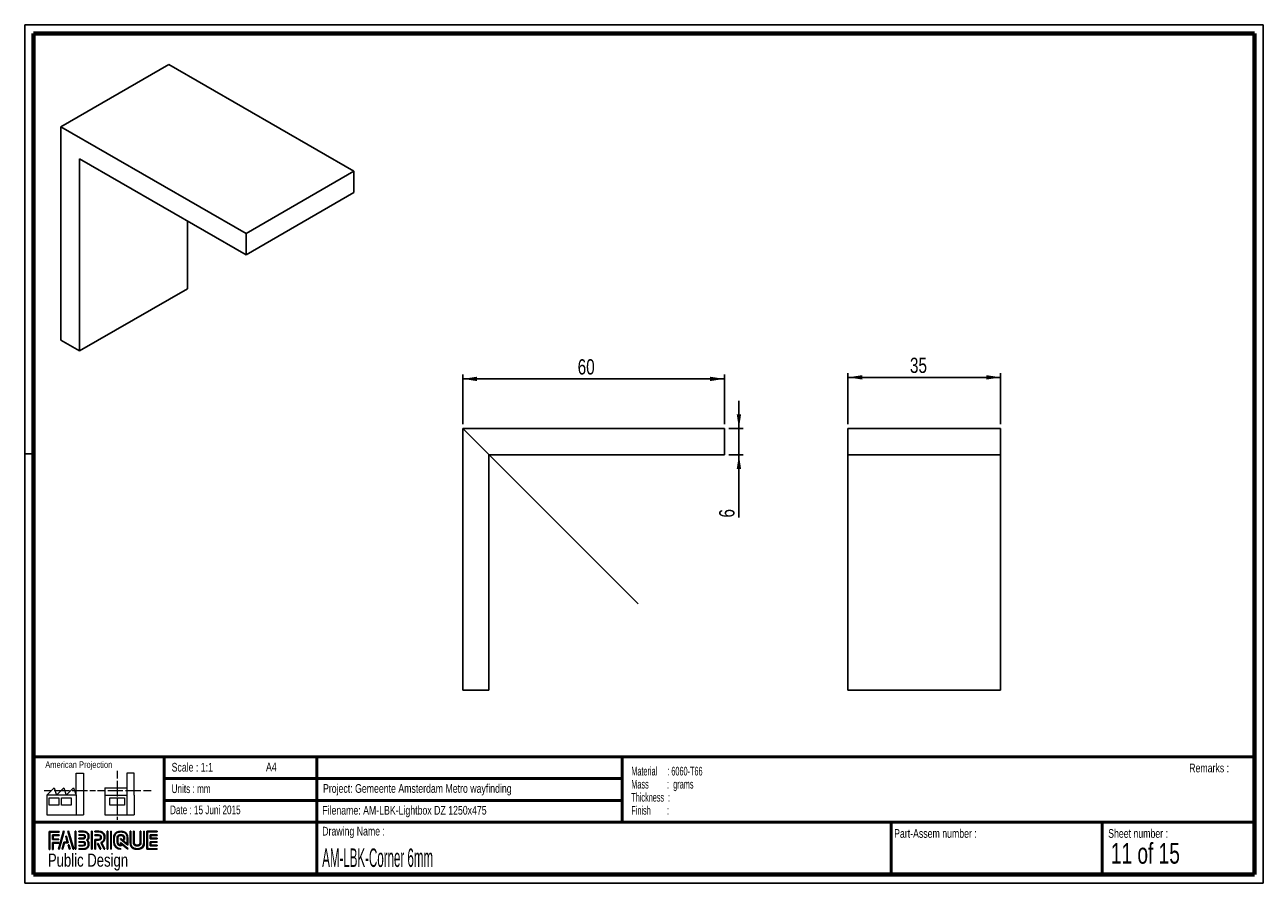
# Paper-space layout 'Angle profile' of a CAD drawing. Header units: millimetres. Extents: x 7 to 291, y 7 to 204.
import ezdxf

# ---------------------------------------------------------------- set-up
doc = ezdxf.new("R2010")
doc.units = ezdxf.units.MM
for name, color, linetype in [('LAYER1', 7, 'Continuous'), ('LAYER2', 7, 'Continuous'), ('LOGO', 7, 'Continuous')]:
    doc.layers.add(name, color=color, linetype=linetype)
doc.styles.add('SLDTEXTSTYLE0', font='TXT', dxfattribs={"width": 0.7})
doc.styles.add('SLDTEXTSTYLE1', font='TXT', dxfattribs={"width": 0.75})
doc.styles.add('SLDTEXTSTYLE11', font='TXT', dxfattribs={"width": 0.55})
doc.styles.add('SLDTEXTSTYLE14', font='TXT', dxfattribs={"width": 0.6875})
doc.styles.add('SLDTEXTSTYLE2', font='TXT', dxfattribs={"width": 0.697368})
doc.styles.add('SLDTEXTSTYLE6', font='TXT', dxfattribs={"width": 0.605})
doc.styles.add('SLDTEXTSTYLE7', font='TXT', dxfattribs={"width": 0.549})
doc.styles.add('SLDTEXTSTYLE8', font='TXT', dxfattribs={"width": 0.467045})
doc.dimstyles.new('SLDDIMSTYLE18', dxfattribs={"dimtxt": 3.5, "dimasz": 3.302, "dimexe": 0, "dimexo": 0.0625, "dimgap": 0.875, "dimtad": 1, "dimrnd": 1e-09, "dimzin": 12, "dimdsep": 46, "dimtxsty": 'SLDTEXTSTYLE1', "dimsah": 1, "dimcen": 0.09, "dimadec": 0, "dimazin": 3, "dimtfac": 1, "dimtmove": 0, "dimatfit": 0, "dimfxl": 1, "dimfrac": 2, "dimtolj": 1, "dimtzin": 12, "dimarcsym": 0})
doc.dimstyles.new('SLDDIMSTYLE4', dxfattribs={"dimtxt": 3.5, "dimasz": 3.302, "dimexe": 0, "dimexo": 0.0625, "dimgap": 0.875, "dimtad": 1, "dimrnd": 1e-09, "dimzin": 12, "dimdsep": 46, "dimtxsty": 'SLDTEXTSTYLE1', "dimsah": 1, "dimcen": 0.09, "dimadec": 0, "dimazin": 3, "dimtfac": 1, "dimtofl": 0, "dimtmove": 0, "dimatfit": 3, "dimfxl": 1, "dimfrac": 2, "dimtolj": 1, "dimtzin": 12, "dimarcsym": 0})

# ---------------------------------------------------------------- blocks, each defined once
blk = doc.blocks.new('SW_NOTE_0_43')
at = {"layer": 'LOGO', "color": 0, "char_height": 2, "attachment_point": 1}
for s, insert, style in [('Material     : 6060-T66', (0, 2.58), 'SLDTEXTSTYLE6'), ('Mass         :  grams', (0, -0.42), 'SLDTEXTSTYLE11'), ('Thickness  :', (0, -3.42), 'SLDTEXTSTYLE6'), ('Finish        :', (0, -6.42), 'SLDTEXTSTYLE7')]:
    blk.add_mtext(s, dxfattribs=dict(at, insert=insert, style=style))
blk = doc.blocks.new('_D_43')
at = {"layer": 'LOGO'}
for p, q in [((107, 112.11), (107, 123.52)), ((167, 122.52), (107, 122.52)), ((167, 112.11), (167, 123.52))]:
    blk.add_line(p, q, dxfattribs=at)
for points in [[(107, 122.52), (110.3, 122.01), (110.3, 123.02)], [(167, 122.52), (163.7, 123.02), (163.7, 122.01)]]:
    blk.add_solid(points, dxfattribs=at)
at = {"layer": 'LOGO', "insert": (133.36, 127.03), "char_height": 3.5, "attachment_point": 1, "style": 'SLDTEXTSTYLE1'}
blk.add_mtext('60', dxfattribs=at)
blk = doc.blocks.new('_D_44')
at = {"layer": 'LOGO'}
for p, q in [((170.34, 111.11), (170.34, 117.46)), ((168, 111.11), (171.34, 111.11)), ((170.34, 105.11), (170.34, 111.11)), ((168, 105.11), (171.34, 105.11)), ((170.34, 105.11), (170.34, 90.7))]:
    blk.add_line(p, q, dxfattribs=at)
for points in [[(170.34, 111.11), (170.84, 114.42), (169.83, 114.42)], [(170.34, 105.11), (169.83, 101.81), (170.84, 101.81)]]:
    blk.add_solid(points, dxfattribs=at)
at = {"layer": 'LOGO', "insert": (165.82, 90.7), "char_height": 3.5, "attachment_point": 1, "rotation": 90, "style": 'SLDTEXTSTYLE1'}
blk.add_mtext('6', dxfattribs=at)
blk = doc.blocks.new('_D_45')
at = {"layer": 'LOGO'}
for p, q in [((195.34, 112.11), (195.34, 123.87)), ((195.34, 122.87), (230.34, 122.87)), ((230.34, 112.11), (230.34, 123.87))]:
    blk.add_line(p, q, dxfattribs=at)
for points in [[(195.34, 122.87), (198.65, 122.36), (198.65, 123.38)], [(230.34, 122.87), (227.04, 123.38), (227.04, 122.36)]]:
    blk.add_solid(points, dxfattribs=at)
at = {"layer": 'LOGO', "insert": (209.56, 127.38), "char_height": 3.5, "attachment_point": 1, "style": 'SLDTEXTSTYLE1'}
blk.add_mtext('35', dxfattribs=at)

psp = doc.layouts.new('Angle profile')

# ---------------------------------------------------------------- hatches: boundary and pattern name
at = {"layer": 'LOGO'}
for points in [[(12.156, 14.551), (12.294, 14.551), (12.294, 18.537), (14.492, 18.537), (14.492, 18.675), (12.156, 18.675)], [(13.055, 16.925), (13.055, 17.755), (14.492, 17.755), (14.492, 17.894), (12.917, 17.894), (12.917, 16.786), (14.356, 16.786), (14.356, 16.925)], [(15.622, 18.697), (15.479, 18.697), (14.299, 14.574), (14.441, 14.574)], [(15.257, 14.574), (15.669, 16.085), (16.503, 16.085), (16.108, 17.581), (15.96, 17.581), (16.324, 16.224), (15.563, 16.224), (15.117, 14.574)], [(17.783, 14.574), (16.603, 18.697), (16.456, 18.697), (17.638, 14.574)], [(18.285, 14.574), (18.285, 18.697), (18.146, 18.697), (18.146, 14.574)], [(21.988, 14.574), (21.988, 18.697), (21.85, 18.697), (21.85, 14.574)], [(25.636, 14.574), (25.636, 18.697), (25.498, 18.697), (25.498, 14.574)], [(26.42, 14.574), (26.42, 18.697), (26.282, 18.697), (26.282, 14.574)], [(35.498, 17.096), (35.498, 17.778), (36.929, 17.778), (36.929, 17.916), (35.359, 17.916), (35.359, 16.957), (36.929, 16.957), (36.929, 17.096)], [(13.055, 14.551), (13.055, 16.005), (14.356, 16.005), (14.356, 16.143), (12.917, 16.143), (12.917, 14.551)], [(16.955, 14.574), (16.682, 15.561), (16.534, 15.561), (16.815, 14.574)], [(24.037, 14.574), (23.378, 15.916), (23.224, 15.916), (23.883, 14.574)], [(36.929, 15.356), (36.929, 15.495), (35.498, 15.495), (35.498, 16.177), (36.929, 16.177), (36.929, 16.315), (35.359, 16.315), (35.359, 15.356)]]:
    psp.add_hatch(color=256, dxfattribs=at).paths.add_polyline_path(points, flags=0)
h = psp.add_hatch(color=256, dxfattribs=at)
edge = h.paths.add_edge_path(flags=0)
edge.add_line((18.997, 14.574), (20.004, 14.574))
edge.add_spline(control_points=[(20.004, 14.574), (20.698, 14.574), (21.263, 15.14), (21.263, 15.836), (21.263, 16.129), (21.148, 16.41), (20.946, 16.639), (21.148, 16.868), (21.263, 17.149), (21.263, 17.443), (21.263, 18.137), (20.698, 18.703), (20.004, 18.703)], knot_values=[0, 0, 0, 0, 1, 2, 3, 4, 5, 6, 7, 8, 9, 10, 10, 10, 10], weights=[1, 1, 1, 1, 1, 1, 1, 1, 1, 1, 1, 1, 1], degree=3, periodic=0)
edge.add_line((20.004, 18.703), (18.997, 18.703))
edge.add_line((18.997, 18.703), (18.997, 18.565))
edge.add_line((18.997, 18.565), (20.004, 18.565))
edge.add_spline(control_points=[(20.004, 18.565), (20.622, 18.565), (21.125, 18.061), (21.125, 17.443), (21.125, 17.165), (21.012, 16.897), (20.808, 16.687)], knot_values=[0, 0, 0, 0, 1, 2, 3, 4, 4, 4, 4], weights=[1, 1, 1, 1, 1, 1, 1], degree=3, periodic=0)
edge.add_line((20.808, 16.687), (20.761, 16.639))
edge.add_line((20.761, 16.639), (20.808, 16.591))
edge.add_spline(control_points=[(20.808, 16.591), (21.012, 16.381), (21.125, 16.113), (21.125, 15.836), (21.125, 15.216), (20.622, 14.712), (20.004, 14.712)], knot_values=[0, 0, 0, 0, 1, 2, 3, 4, 4, 4, 4], weights=[1, 1, 1, 1, 1, 1, 1], degree=3, periodic=0)
edge.add_line((20.004, 14.712), (18.997, 14.712))
edge.add_line((18.997, 14.712), (18.997, 14.574))
h = psp.add_hatch(color=256, dxfattribs=at)
edge = h.paths.add_edge_path(flags=0)
edge.add_line((18.997, 16.957), (20.002, 16.957))
edge.add_spline(control_points=[(20.002, 16.957), (20.255, 16.988), (20.438, 17.197), (20.438, 17.442), (20.438, 17.712), (20.224, 17.924), (19.95, 17.924)], knot_values=[0, 0, 0, 0, 1, 2, 3, 4, 4, 4, 4], weights=[1, 1, 1, 1, 1, 1, 1], degree=3, periodic=0)
edge.add_line((19.95, 17.924), (18.997, 17.924))
edge.add_line((18.997, 17.924), (18.997, 17.786))
edge.add_line((18.997, 17.786), (19.95, 17.786))
edge.add_spline(control_points=[(19.95, 17.786), (20.146, 17.786), (20.3, 17.635), (20.3, 17.442), (20.3, 17.266), (20.168, 17.117), (19.993, 17.094)], knot_values=[0, 0, 0, 0, 1, 2, 3, 4, 4, 4, 4], weights=[1, 1, 1, 1, 1, 1, 1], degree=3, periodic=0)
edge.add_line((19.993, 17.094), (18.997, 17.095))
edge.add_line((18.997, 17.095), (18.997, 16.957))
h = psp.add_hatch(color=256, dxfattribs=at)
edge = h.paths.add_edge_path(flags=0)
edge.add_line((24.758, 14.574), (24.911, 14.574))
edge.add_line((24.911, 14.574), (24.187, 16.049))
edge.add_spline(control_points=[(24.187, 16.049), (24.643, 16.293), (24.938, 16.767), (24.938, 17.287), (24.938, 18.065), (24.307, 18.697), (23.531, 18.697)], knot_values=[0, 0, 0, 0, 1, 2, 3, 4, 4, 4, 4], weights=[1, 1, 1, 1, 1, 1, 1], degree=3, periodic=0)
edge.add_line((23.531, 18.697), (22.634, 18.697))
edge.add_line((22.634, 18.697), (22.634, 18.56))
edge.add_line((22.634, 18.56), (23.531, 18.56))
edge.add_spline(control_points=[(23.531, 18.56), (24.231, 18.56), (24.8, 17.989), (24.8, 17.287), (24.8, 16.796), (24.513, 16.344), (24.069, 16.135)], knot_values=[0, 0, 0, 0, 1, 2, 3, 4, 4, 4, 4], weights=[1, 1, 1, 1, 1, 1, 1], degree=3, periodic=0)
edge.add_line((24.069, 16.135), (24.005, 16.106))
edge.add_line((24.005, 16.106), (24.758, 14.574))
h = psp.add_hatch(color=256, dxfattribs=at)
edge = h.paths.add_edge_path(flags=0)
edge.add_line((22.634, 17.778), (23.477, 17.778))
edge.add_spline(control_points=[(23.477, 17.778), (23.744, 17.778), (23.961, 17.558), (23.961, 17.287), (23.961, 17.017), (23.744, 16.796), (23.477, 16.796)], knot_values=[0, 0, 0, 0, 1, 2, 3, 4, 4, 4, 4], weights=[1, 1, 1, 1, 1, 1, 1], degree=3, periodic=0)
edge.add_line((23.477, 16.796), (22.634, 16.796))
edge.add_line((22.634, 16.796), (22.634, 14.574))
edge.add_line((22.634, 14.574), (22.772, 14.574))
edge.add_line((22.772, 14.574), (22.772, 16.659))
edge.add_line((22.772, 16.659), (23.477, 16.659))
edge.add_spline(control_points=[(23.477, 16.659), (23.82, 16.659), (24.099, 16.94), (24.099, 17.287), (24.099, 17.634), (23.82, 17.916), (23.477, 17.916)], knot_values=[0, 0, 0, 0, 1, 2, 3, 4, 4, 4, 4], weights=[1, 1, 1, 1, 1, 1, 1], degree=3, periodic=0)
edge.add_line((23.477, 17.916), (22.634, 17.916))
edge.add_line((22.634, 17.916), (22.634, 17.778))
h = psp.add_hatch(color=256, dxfattribs=at)
edge = h.paths.add_edge_path(flags=0)
edge.add_line((30.226, 15.56), (30.227, 17.065))
edge.add_spline(control_points=[(30.227, 17.065), (30.227, 17.965), (29.496, 18.697), (28.598, 18.697), (27.699, 18.697), (26.968, 17.965), (26.968, 17.065)], knot_values=[0, 0, 0, 0, 1, 2, 3, 4, 4, 4, 4], weights=[1, 1, 1, 1, 1, 1, 1], degree=3, periodic=0)
edge.add_line((26.968, 17.065), (26.968, 16.206))
edge.add_spline(control_points=[(26.968, 16.206), (26.968, 15.307), (27.699, 14.574), (28.597, 14.574)], knot_values=[1, 1, 1, 1, 2, 2, 2, 2], weights=[1, 1, 1, 1], degree=3, periodic=0)
edge.add_line((28.597, 14.574), (28.597, 14.712))
edge.add_spline(control_points=[(28.597, 14.712), (27.775, 14.712), (27.106, 15.383), (27.106, 16.206)], knot_values=[3, 3, 3, 3, 4, 4, 4, 4], weights=[1, 1, 1, 1], degree=3, periodic=0)
edge.add_line((27.106, 16.206), (27.106, 17.065))
edge.add_spline(control_points=[(27.106, 17.065), (27.106, 17.889), (27.775, 18.56), (28.598, 18.56), (29.42, 18.56), (30.089, 17.889), (30.089, 17.065)], knot_values=[0, 0, 0, 0, 1, 2, 3, 4, 4, 4, 4], weights=[1, 1, 1, 1, 1, 1, 1], degree=3, periodic=0)
edge.add_spline(control_points=[(30.089, 17.065), (30.089, 16.066), (30.089, 15.84), (29.894, 15.988), (28.527, 17.053)], knot_values=[0, 0, 0, 0, 1, 2, 2, 2, 2], weights=[1, 1, 1, 1, 1], degree=3, periodic=0)
edge.add_line((28.527, 17.053), (28.527, 16.887))
edge.add_line((28.527, 16.887), (30.226, 15.56))
h = psp.add_hatch(color=256, dxfattribs=at)
edge = h.paths.add_edge_path(flags=0)
edge.add_line((30.226, 14.574), (30.226, 14.766))
edge.add_line((30.226, 14.766), (28.527, 16.133))
edge.add_line((28.527, 16.133), (28.527, 15.508))
edge.add_spline(control_points=[(28.527, 15.508), (28.169, 15.545), (27.886, 15.839), (27.886, 16.208)], knot_values=[0, 0, 0, 0, 1, 1, 1, 1], weights=[1, 1, 1, 1], degree=3, periodic=0)
edge.add_line((27.886, 16.208), (27.886, 17.064))
edge.add_spline(control_points=[(27.886, 17.064), (27.886, 17.457), (28.206, 17.777), (28.598, 17.777), (28.99, 17.777), (29.309, 17.457), (29.309, 17.064)], knot_values=[0, 0, 0, 0, 1, 2, 3, 4, 4, 4, 4], weights=[1, 1, 1, 1, 1, 1, 1], degree=3, periodic=0)
edge.add_line((29.309, 17.064), (29.308, 16.827))
edge.add_line((29.308, 16.827), (29.447, 16.826))
edge.add_line((29.447, 16.826), (29.447, 17.064))
edge.add_spline(control_points=[(29.447, 17.064), (29.447, 17.533), (29.066, 17.915), (28.598, 17.915), (28.13, 17.915), (27.748, 17.533), (27.748, 17.064)], knot_values=[0, 0, 0, 0, 1, 2, 3, 4, 4, 4, 4], weights=[1, 1, 1, 1, 1, 1, 1], degree=3, periodic=0)
edge.add_line((27.748, 17.064), (27.747, 16.208))
edge.add_spline(control_points=[(27.747, 16.208), (27.747, 15.738), (28.128, 15.356), (28.595, 15.356)], knot_values=[0, 0, 0, 0, 1, 1, 1, 1], weights=[1, 1, 1, 1], degree=3, periodic=0)
edge.add_line((28.595, 15.356), (28.664, 15.356))
edge.add_line((28.664, 15.356), (28.664, 15.854))
edge.add_line((28.664, 15.854), (30.226, 14.574))
h = psp.add_hatch(color=256, dxfattribs=at)
edge = h.paths.add_edge_path(flags=0)
edge.add_line((30.726, 18.697), (30.726, 16.206))
edge.add_spline(control_points=[(30.726, 16.206), (30.726, 15.307), (31.457, 14.574), (32.355, 14.574), (33.254, 14.574), (33.985, 15.307), (33.985, 16.206)], knot_values=[0, 0, 0, 0, 1, 2, 3, 4, 4, 4, 4], weights=[1, 1, 1, 1, 1, 1, 1], degree=3, periodic=0)
edge.add_line((33.985, 16.206), (33.985, 18.697))
edge.add_line((33.985, 18.697), (33.847, 18.697))
edge.add_line((33.847, 18.697), (33.847, 16.206))
edge.add_spline(control_points=[(33.847, 16.206), (33.847, 15.383), (33.178, 14.712), (32.355, 14.712), (31.533, 14.712), (30.864, 15.383), (30.864, 16.206)], knot_values=[0, 0, 0, 0, 1, 2, 3, 4, 4, 4, 4], weights=[1, 1, 1, 1, 1, 1, 1], degree=3, periodic=0)
edge.add_line((30.864, 16.206), (30.864, 18.697))
edge.add_line((30.864, 18.697), (30.726, 18.697))
h = psp.add_hatch(color=256, dxfattribs=at)
edge = h.paths.add_edge_path(flags=0)
edge.add_line((31.506, 18.697), (31.506, 16.208))
edge.add_spline(control_points=[(31.506, 16.208), (31.506, 15.739), (31.887, 15.357), (32.355, 15.357), (32.823, 15.357), (33.204, 15.739), (33.204, 16.208)], knot_values=[0, 0, 0, 0, 1, 2, 3, 4, 4, 4, 4], weights=[1, 1, 1, 1, 1, 1, 1], degree=3, periodic=0)
edge.add_line((33.204, 16.208), (33.204, 18.697))
edge.add_line((33.204, 18.697), (33.067, 18.697))
edge.add_line((33.067, 18.697), (33.067, 16.208))
edge.add_spline(control_points=[(33.067, 16.208), (33.067, 15.815), (32.747, 15.495), (32.355, 15.495), (31.963, 15.495), (31.644, 15.815), (31.644, 16.208)], knot_values=[0, 0, 0, 0, 1, 2, 3, 4, 4, 4, 4], weights=[1, 1, 1, 1, 1, 1, 1], degree=3, periodic=0)
edge.add_line((31.644, 16.208), (31.644, 18.697))
edge.add_line((31.644, 18.697), (31.506, 18.697))
h = psp.add_hatch(color=256, dxfattribs=at)
edge = h.paths.add_edge_path(flags=0)
edge.add_line((36.929, 14.574), (36.929, 14.712))
edge.add_spline(control_points=[(36.929, 14.712), (34.866, 14.712), (34.736, 14.712), (34.736, 14.843), (34.736, 18.429), (34.736, 18.56)], knot_values=[0, 0, 0, 0, 1, 2, 3, 3, 3, 3], weights=[1, 1, 1, 1, 1, 1], degree=3, periodic=0)
edge.add_line((34.736, 18.56), (36.929, 18.56))
edge.add_line((36.929, 18.56), (36.929, 18.697))
edge.add_line((36.929, 18.697), (34.598, 18.697))
edge.add_line((34.598, 18.697), (34.598, 14.574))
edge.add_line((34.598, 14.574), (36.929, 14.574))
h = psp.add_hatch(color=256, dxfattribs=at)
edge = h.paths.add_edge_path(flags=0)
edge.add_line((18.997, 15.347), (19.95, 15.347))
edge.add_spline(control_points=[(19.95, 15.347), (20.22, 15.347), (20.438, 15.566), (20.438, 15.836), (20.438, 16.106), (20.224, 16.317), (19.95, 16.317), (19.95, 16.317), (18.997, 16.315)], knot_values=[0, 0, 0, 0, 1, 2, 3, 4, 5, 6, 6, 6, 6], weights=[1, 1, 1, 1, 1, 1, 1, 1, 1], degree=3, periodic=0)
edge.add_line((18.997, 16.315), (18.997, 16.177))
edge.add_line((18.997, 16.177), (19.95, 16.179))
edge.add_spline(control_points=[(19.95, 16.179), (20.146, 16.179), (20.3, 16.028), (20.3, 15.836), (20.3, 15.642), (20.143, 15.484), (19.95, 15.484)], knot_values=[0, 0, 0, 0, 1, 2, 3, 4, 4, 4, 4], weights=[1, 1, 1, 1, 1, 1, 1], degree=3, periodic=0)
edge.add_line((19.95, 15.484), (18.997, 15.484))
edge.add_line((18.997, 15.484), (18.997, 15.347))

# ---------------------------------------------------------------- linework, layer by layer
at = {"color": 7, "linetype": 'Continuous', "lineweight": 25}
for p, q in [((14.876, 180.367), (39.625, 194.654)), ((82.051, 170.162), (39.625, 194.654)), ((57.302, 155.875), (14.876, 180.367)), ((14.876, 180.367), (14.876, 131.374)), ((19.118, 173.018), (57.302, 150.975)), ((19.118, 128.925), (19.118, 173.018)), ((57.302, 155.875), (82.051, 170.162)), ((82.051, 165.263), (82.051, 170.162)), ((57.302, 150.975), (82.051, 165.263)), ((43.867, 143.212), (43.867, 158.731)), ((57.302, 150.975), (57.302, 155.875)), ((19.118, 128.925), (43.867, 143.212)), ((14.876, 131.374), (19.118, 128.925)), ((107.003, 111.114), (107.003, 51.114)), ((167.003, 111.114), (107.003, 111.114)), ((167.003, 105.114), (167.003, 111.114)), ((195.344, 105.114), (195.344, 111.114)), ((195.344, 111.114), (230.344, 111.114)), ((230.344, 105.114), (230.344, 111.114)), ((113.003, 105.114), (167.003, 105.114)), ((113.003, 51.114), (113.003, 105.114)), ((195.344, 105.114), (230.344, 105.114)), ((195.344, 51.114), (195.344, 105.114)), ((230.344, 51.114), (230.344, 105.114)), ((107.003, 51.114), (113.003, 51.114)), ((195.344, 51.114), (230.344, 51.114))]:
    psp.add_line(p, q, dxfattribs=at)
at = {"layer": 'LAYER1', "lineweight": 50}
for p, q in [((8.57, 35.784), (288.57, 35.784)), ((38.57, 35.784), (38.57, 20.784)), ((73.57, 35.784), (73.57, 8.784)), ((143.57, 35.784), (143.57, 20.784)), ((38.57, 30.784), (143.57, 30.784)), ((38.57, 25.784), (143.57, 25.784)), ((8.57, 20.784), (288.57, 20.784)), ((205.222, 8.784), (205.222, 20.784)), ((253.651, 8.784), (253.651, 20.784))]:
    psp.add_line(p, q, dxfattribs=at)
at = {"layer": 'LAYER2', "lineweight": 70}
for p, q in [((8.57, 8.784), (8.57, 201.784)), ((8.57, 201.784), (288.57, 201.784)), ((288.57, 201.784), (288.57, 8.784)), ((288.57, 8.784), (8.57, 8.784))]:
    psp.add_line(p, q, dxfattribs=at)
at = {"layer": 'LOGO'}
for p, q in [((6.57, 203.784), (290.57, 203.784)), ((6.57, 203.784), (6.57, 6.784)), ((290.57, 203.784), (290.57, 6.784)), ((107.003, 111.114), (147.233, 70.884)), ((6.57, 105.284), (8.622, 105.284)), ((6.57, 6.784), (290.57, 6.784))]:
    psp.add_line(p, q, dxfattribs=at)
at = {"layer": 'LOGO', "color": 7, "linetype": 'Continuous', "lineweight": 18}
for p, q in [((18.321, 26.971), (18.321, 32.036)), ((18.321, 32.036), (20.003, 32.036)), ((20.003, 32.036), (20.003, 22.47)), ((27.733, 32.596), (27.733, 30.839)), ((31.654, 32.032), (29.972, 32.032)), ((29.972, 32.032), (29.972, 22.466)), ((31.654, 26.967), (31.654, 32.032)), ((11.593, 26.971), (13.275, 28.659)), ((13.275, 28.659), (13.837, 26.971)), ((13.837, 26.971), (15.519, 28.659)), ((15.519, 28.659), (16.081, 26.971)), ((16.081, 26.971), (17.763, 28.659)), ((17.763, 28.659), (18.321, 26.971)), ((24.927, 28.655), (24.927, 26.967)), ((24.927, 28.655), (29.972, 28.655)), ((27.733, 30.252), (27.733, 28.49)), ((27.733, 28.49), (27.733, 26.728)), ((10.981, 28.1), (12.736, 28.1)), ((18.321, 26.971), (11.593, 26.971)), ((11.593, 26.971), (11.593, 22.47)), ((12.156, 26.411), (14.399, 26.411)), ((12.156, 24.723), (12.156, 26.411)), ((13.321, 28.1), (15.076, 28.1)), ((14.399, 26.411), (14.399, 24.723)), ((14.957, 26.411), (17.201, 26.411)), ((14.957, 24.723), (14.957, 26.411)), ((15.076, 28.1), (16.831, 28.1)), ((17.201, 26.411), (17.201, 24.723)), ((17.416, 28.1), (19.171, 28.1)), ((18.321, 26.971), (18.321, 22.47)), ((19.171, 28.1), (20.926, 28.1)), ((21.511, 28.1), (22.809, 28.1)), ((23.245, 28.095), (24.995, 28.095)), ((24.927, 26.967), (29.972, 26.967)), ((24.927, 26.967), (24.927, 22.466)), ((25.58, 28.095), (27.335, 28.095)), ((26.051, 26.407), (29.415, 26.407)), ((26.051, 24.719), (26.051, 26.407)), ((27.335, 28.095), (29.09, 28.095)), ((27.733, 26.141), (27.733, 24.379)), ((29.415, 26.407), (29.415, 24.719)), ((29.675, 28.095), (31.43, 28.095)), ((31.43, 28.095), (33.185, 28.095)), ((31.654, 26.967), (31.654, 22.466)), ((33.77, 28.095), (35.525, 28.095)), ((14.399, 24.723), (12.156, 24.723)), ((17.201, 24.723), (14.957, 24.723)), ((29.415, 24.719), (26.051, 24.719)), ((27.733, 24.379), (27.733, 22.618)), ((11.593, 22.47), (18.321, 22.47)), ((18.321, 22.47), (20.003, 22.47)), ((24.927, 22.466), (31.654, 22.466)), ((27.733, 22.03), (27.733, 21.342))]:
    psp.add_line(p, q, dxfattribs=at)
at = {"layer": 'LOGO', "color": 7, "linetype": 'Continuous', "lineweight": 25}
for p, q in [((14.492, 18.675), (12.156, 18.675)), ((15.479, 18.697), (14.299, 14.574)), ((14.441, 14.574), (15.622, 18.697))]:
    psp.add_line(p, q, dxfattribs=at)
at = {"layer": 'LOGO', "color": 7, "lineweight": 25}
for p, q in [((12.156, 18.675), (12.156, 14.551)), ((12.294, 18.537), (14.492, 18.537)), ((12.294, 14.551), (12.294, 18.537)), ((14.492, 17.894), (12.917, 17.894)), ((12.917, 17.894), (12.917, 16.786)), ((13.055, 16.925), (13.055, 17.755)), ((13.055, 17.755), (14.492, 17.755)), ((14.492, 18.537), (14.492, 18.675)), ((14.492, 17.755), (14.492, 17.894)), ((15.622, 18.697), (15.479, 18.697)), ((16.108, 17.581), (15.96, 17.581)), ((15.96, 17.581), (16.324, 16.224)), ((16.503, 16.085), (16.108, 17.581)), ((16.456, 18.697), (17.638, 14.574)), ((16.603, 18.697), (16.456, 18.697)), ((17.783, 14.574), (16.603, 18.697)), ((18.146, 18.697), (18.146, 14.574)), ((18.285, 18.697), (18.146, 18.697)), ((18.285, 14.574), (18.285, 18.697)), ((18.997, 18.703), (18.997, 18.565)), ((20.004, 18.703), (18.997, 18.703)), ((18.997, 18.565), (20.004, 18.565)), ((18.997, 17.924), (18.997, 17.786)), ((19.95, 17.924), (18.997, 17.924)), ((18.997, 17.786), (19.95, 17.786)), ((19.993, 17.094), (18.997, 17.095)), ((18.997, 17.095), (18.997, 16.957)), ((21.85, 18.697), (21.85, 14.574)), ((21.988, 18.697), (21.85, 18.697)), ((21.988, 14.574), (21.988, 18.697)), ((23.531, 18.697), (22.634, 18.697)), ((22.634, 18.697), (22.634, 18.56)), ((22.634, 18.56), (23.531, 18.56)), ((23.477, 17.916), (22.634, 17.916)), ((22.634, 17.916), (22.634, 17.778)), ((23.477, 17.916), (22.634, 17.916)), ((22.634, 17.916), (22.634, 17.778)), ((22.634, 17.778), (23.477, 17.778)), ((22.634, 17.778), (23.477, 17.778)), ((25.498, 18.697), (25.498, 14.574)), ((25.636, 18.697), (25.498, 18.697)), ((25.636, 14.574), (25.636, 18.697)), ((26.282, 18.697), (26.282, 14.574)), ((26.42, 18.697), (26.282, 18.697)), ((26.42, 14.574), (26.42, 18.697)), ((26.968, 17.065), (26.968, 16.206)), ((26.968, 17.065), (26.968, 16.206)), ((27.106, 16.206), (27.106, 17.065)), ((27.106, 16.206), (27.106, 17.065)), ((27.748, 17.064), (27.747, 16.208)), ((27.886, 16.208), (27.886, 17.064)), ((28.527, 17.053), (28.527, 16.887)), ((28.527, 17.053), (28.527, 16.887)), ((29.309, 17.064), (29.308, 16.827)), ((29.447, 16.826), (29.447, 17.064)), ((30.226, 15.56), (30.227, 17.065)), ((30.226, 15.56), (30.227, 17.065)), ((30.864, 18.697), (30.726, 18.697)), ((30.726, 18.697), (30.726, 16.206)), ((30.864, 18.697), (30.726, 18.697)), ((30.726, 18.697), (30.726, 16.206)), ((30.864, 16.206), (30.864, 18.697)), ((30.864, 16.206), (30.864, 18.697)), ((31.644, 18.697), (31.506, 18.697)), ((31.506, 18.697), (31.506, 16.208)), ((31.644, 18.697), (31.506, 18.697)), ((31.506, 18.697), (31.506, 16.208)), ((31.644, 16.208), (31.644, 18.697)), ((31.644, 16.208), (31.644, 18.697)), ((33.067, 18.697), (33.067, 16.208)), ((33.204, 18.697), (33.067, 18.697)), ((33.067, 18.697), (33.067, 16.208)), ((33.204, 18.697), (33.067, 18.697)), ((33.204, 16.208), (33.204, 18.697)), ((33.204, 16.208), (33.204, 18.697)), ((33.847, 18.697), (33.847, 16.206)), ((33.985, 18.697), (33.847, 18.697)), ((33.847, 18.697), (33.847, 16.206)), ((33.985, 18.697), (33.847, 18.697)), ((33.985, 16.206), (33.985, 18.697)), ((33.985, 16.206), (33.985, 18.697)), ((36.929, 18.697), (34.598, 18.697)), ((34.598, 18.697), (34.598, 14.574)), ((36.929, 18.697), (34.598, 18.697)), ((34.598, 18.697), (34.598, 14.574)), ((34.736, 18.56), (36.929, 18.56)), ((34.736, 18.56), (36.929, 18.56)), ((36.929, 17.916), (35.359, 17.916)), ((35.359, 17.916), (35.359, 16.957)), ((36.929, 17.916), (35.359, 17.916)), ((35.359, 17.916), (35.359, 16.957)), ((35.498, 17.096), (35.498, 17.778)), ((35.498, 17.778), (36.929, 17.778)), ((35.498, 17.096), (35.498, 17.778)), ((35.498, 17.778), (36.929, 17.778)), ((36.929, 17.096), (35.498, 17.096)), ((36.929, 17.096), (35.498, 17.096)), ((36.929, 18.56), (36.929, 18.697)), ((36.929, 18.56), (36.929, 18.697)), ((36.929, 17.778), (36.929, 17.916)), ((36.929, 17.778), (36.929, 17.916)), ((36.929, 16.957), (36.929, 17.096)), ((36.929, 16.957), (36.929, 17.096)), ((12.156, 14.551), (12.294, 14.551)), ((12.917, 16.786), (14.356, 16.786)), ((14.356, 16.143), (12.917, 16.143)), ((12.917, 16.143), (12.917, 14.551)), ((12.917, 14.551), (13.055, 14.551)), ((14.356, 16.925), (13.055, 16.925)), ((13.055, 14.551), (13.055, 16.005)), ((13.055, 16.005), (14.356, 16.005)), ((14.299, 14.574), (14.441, 14.574)), ((14.356, 16.786), (14.356, 16.925)), ((14.356, 16.005), (14.356, 16.143)), ((15.563, 16.224), (15.117, 14.574)), ((15.117, 14.574), (15.257, 14.574)), ((15.257, 14.574), (15.669, 16.085)), ((16.324, 16.224), (15.563, 16.224)), ((16.534, 15.561), (16.815, 14.574)), ((16.682, 15.561), (16.534, 15.561)), ((16.955, 14.574), (16.682, 15.561)), ((16.815, 14.574), (16.955, 14.574)), ((17.638, 14.574), (17.783, 14.574)), ((18.146, 14.574), (18.285, 14.574)), ((18.997, 16.957), (20.002, 16.957)), ((18.997, 16.315), (18.997, 16.177)), ((18.997, 16.177), (19.95, 16.179)), ((19.95, 15.484), (18.997, 15.484)), ((18.997, 15.484), (18.997, 15.347)), ((18.997, 15.347), (19.95, 15.347)), ((20.004, 14.712), (18.997, 14.712)), ((18.997, 14.712), (18.997, 14.574)), ((18.997, 14.574), (20.004, 14.574)), ((20.808, 16.687), (20.761, 16.639)), ((20.761, 16.639), (20.808, 16.591)), ((21.85, 14.574), (21.988, 14.574)), ((23.477, 16.796), (22.634, 16.796)), ((22.634, 16.796), (22.634, 14.574)), ((23.477, 16.796), (22.634, 16.796)), ((22.634, 16.796), (22.634, 14.574)), ((22.634, 14.574), (22.772, 14.574)), ((22.634, 14.574), (22.772, 14.574)), ((22.772, 14.574), (22.772, 16.659)), ((22.772, 16.659), (23.477, 16.659)), ((22.772, 14.574), (22.772, 16.659)), ((22.772, 16.659), (23.477, 16.659)), ((23.224, 15.916), (23.883, 14.574)), ((23.378, 15.916), (23.224, 15.916)), ((23.224, 15.916), (23.883, 14.574)), ((23.378, 15.916), (23.224, 15.916)), ((24.037, 14.574), (23.378, 15.916)), ((24.037, 14.574), (23.378, 15.916)), ((23.883, 14.574), (24.037, 14.574)), ((23.883, 14.574), (24.037, 14.574)), ((24.069, 16.135), (24.005, 16.106)), ((24.005, 16.106), (24.758, 14.574)), ((24.911, 14.574), (24.187, 16.049)), ((24.758, 14.574), (24.911, 14.574)), ((25.498, 14.574), (25.636, 14.574)), ((26.282, 14.574), (26.42, 14.574)), ((28.527, 16.887), (30.226, 15.56)), ((28.527, 16.887), (30.226, 15.56)), ((30.226, 14.766), (28.527, 16.133)), ((28.527, 16.133), (28.527, 15.508)), ((28.595, 15.356), (28.664, 15.356)), ((28.597, 14.574), (28.597, 14.712)), ((28.597, 14.574), (28.597, 14.712)), ((28.664, 15.356), (28.664, 15.854)), ((28.664, 15.854), (30.226, 14.574)), ((29.308, 16.827), (29.447, 16.826)), ((30.226, 14.574), (30.226, 14.766)), ((34.598, 14.574), (36.929, 14.574)), ((34.598, 14.574), (36.929, 14.574)), ((35.359, 16.957), (36.929, 16.957)), ((35.359, 16.957), (36.929, 16.957)), ((36.929, 16.315), (35.359, 16.315)), ((35.359, 16.315), (35.359, 15.356)), ((36.929, 16.315), (35.359, 16.315)), ((35.359, 16.315), (35.359, 15.356)), ((35.359, 15.356), (36.929, 15.356)), ((35.359, 15.356), (36.929, 15.356)), ((35.498, 15.495), (35.498, 16.177)), ((35.498, 16.177), (36.929, 16.177)), ((35.498, 15.495), (35.498, 16.177)), ((35.498, 16.177), (36.929, 16.177)), ((36.929, 15.495), (35.498, 15.495)), ((36.929, 15.495), (35.498, 15.495)), ((36.929, 16.177), (36.929, 16.315)), ((36.929, 16.177), (36.929, 16.315)), ((36.929, 15.356), (36.929, 15.495)), ((36.929, 15.356), (36.929, 15.495)), ((36.929, 14.574), (36.929, 14.712)), ((36.929, 14.574), (36.929, 14.712))]:
    psp.add_line(p, q, dxfattribs=at)
for points, degree in [([(20.002, 16.957), (20.255, 16.988), (20.438, 17.197), (20.438, 17.442), (20.438, 17.712), (20.224, 17.924), (19.95, 17.924)], 3), ([(19.95, 17.786), (20.146, 17.786), (20.3, 17.635), (20.3, 17.442), (20.3, 17.266), (20.168, 17.117), (19.993, 17.094)], 3), ([(20.004, 14.574), (20.698, 14.574), (21.263, 15.14), (21.263, 15.836), (21.263, 16.129), (21.148, 16.41), (20.946, 16.639), (21.148, 16.868), (21.263, 17.149), (21.263, 17.443), (21.263, 18.137), (20.698, 18.703), (20.004, 18.703)], 3), ([(20.004, 18.565), (20.622, 18.565), (21.125, 18.061), (21.125, 17.443), (21.125, 17.165), (21.012, 16.897), (20.808, 16.687)], 3), ([(23.477, 16.659), (23.82, 16.659), (24.099, 16.94), (24.099, 17.287), (24.099, 17.634), (23.82, 17.916), (23.477, 17.916)], 3), ([(23.477, 17.778), (23.744, 17.778), (23.961, 17.558), (23.961, 17.287), (23.961, 17.017), (23.744, 16.796), (23.477, 16.796)], 3), ([(24.187, 16.049), (24.643, 16.293), (24.938, 16.767), (24.938, 17.287), (24.938, 18.065), (24.307, 18.697), (23.531, 18.697)], 3), ([(23.531, 18.56), (24.231, 18.56), (24.8, 17.989), (24.8, 17.287), (24.8, 16.796), (24.513, 16.344), (24.069, 16.135)], 3), ([(30.227, 17.065), (30.227, 17.965), (29.496, 18.697), (28.598, 18.697), (27.699, 18.697), (26.968, 17.965), (26.968, 17.065)], 3), ([(27.106, 17.065), (27.106, 17.889), (27.775, 18.56), (28.598, 18.56), (29.42, 18.56), (30.089, 17.889), (30.089, 17.065)], 3), ([(29.447, 17.064), (29.447, 17.533), (29.066, 17.915), (28.598, 17.915), (28.13, 17.915), (27.748, 17.533), (27.748, 17.064)], 3), ([(27.886, 17.064), (27.886, 17.457), (28.206, 17.777), (28.598, 17.777), (28.99, 17.777), (29.309, 17.457), (29.309, 17.064)], 3), ([(30.089, 17.065), (30.089, 16.066), (30.089, 15.84), (29.894, 15.988), (28.527, 17.053)], 3), ([(36.929, 14.712), (34.866, 14.712), (34.736, 14.712), (34.736, 14.843), (34.736, 18.429), (34.736, 18.56)], 3), ([(15.669, 16.085), (15.761, 16.085), (16.503, 16.085)], 2), ([(19.95, 15.347), (20.22, 15.347), (20.438, 15.566), (20.438, 15.836), (20.438, 16.106), (20.224, 16.317), (19.95, 16.317), (19.95, 16.317), (18.997, 16.315)], 3), ([(19.95, 16.179), (20.146, 16.179), (20.3, 16.028), (20.3, 15.836), (20.3, 15.642), (20.143, 15.484), (19.95, 15.484)], 3), ([(20.808, 16.591), (21.012, 16.381), (21.125, 16.113), (21.125, 15.836), (21.125, 15.216), (20.622, 14.712), (20.004, 14.712)], 3), ([(26.968, 16.206), (26.968, 15.307), (27.699, 14.574), (28.597, 14.574)], 3), ([(26.968, 16.206), (26.968, 15.307), (27.699, 14.574), (28.597, 14.574)], 3), ([(28.597, 14.712), (27.775, 14.712), (27.106, 15.383), (27.106, 16.206)], 3), ([(28.597, 14.712), (27.775, 14.712), (27.106, 15.383), (27.106, 16.206)], 3), ([(27.747, 16.208), (27.747, 15.738), (28.128, 15.356), (28.595, 15.356)], 3), ([(28.527, 15.508), (28.169, 15.545), (27.886, 15.839), (27.886, 16.208)], 3), ([(30.726, 16.206), (30.726, 15.307), (31.457, 14.574), (32.355, 14.574), (33.254, 14.574), (33.985, 15.307), (33.985, 16.206)], 3), ([(33.847, 16.206), (33.847, 15.383), (33.178, 14.712), (32.355, 14.712), (31.533, 14.712), (30.864, 15.383), (30.864, 16.206)], 3), ([(31.506, 16.208), (31.506, 15.739), (31.887, 15.357), (32.355, 15.357), (32.823, 15.357), (33.204, 15.739), (33.204, 16.208)], 3), ([(33.067, 16.208), (33.067, 15.815), (32.747, 15.495), (32.355, 15.495), (31.963, 15.495), (31.644, 15.815), (31.644, 16.208)], 3)]:
    psp.add_open_spline(points, degree=degree, dxfattribs=at)

# ---------------------------------------------------------------- block references
at = {"layer": 'LOGO', "color": 218}
psp.add_blockref('SW_NOTE_0_43', (145.653, 30.931), dxfattribs=at)

# ---------------------------------------------------------------- texts
at = {"layer": 'LOGO', "attachment_point": 1}
for s, insert, char_height, style in [('American Projection', (11.277, 34.756), 1.5, 'SLDTEXTSTYLE1'), ('Scale : 1:1', (40.245, 34.408), 2, 'SLDTEXTSTYLE1'), ('A4', (61.891, 34.486), 2, 'SLDTEXTSTYLE1'), ('Remarks :', (273.596, 34.236), 2, 'SLDTEXTSTYLE1'), ('Units : mm', (40.239, 29.476), 2, 'SLDTEXTSTYLE0'), ('Project: Gemeente Amsterdam Metro wayfinding', (74.956, 29.538), 2, 'SLDTEXTSTYLE1'), ('Date : 15 Juni 2015', (39.887, 24.622), 2, 'SLDTEXTSTYLE2'), ('Filename: AM-LBK-Lightbox DZ 1250x475', (74.798, 24.531), 2, 'SLDTEXTSTYLE1'), ('Drawing Name :', (74.78, 19.737), 2, 'SLDTEXTSTYLE1'), ('Part-Assem number :', (205.927, 19.21), 2, 'SLDTEXTSTYLE1'), ('Sheet number :', (255.011, 19.21), 2, 'SLDTEXTSTYLE1'), ('11 of 15', (255.634, 16.04), 4.7625, 'SLDTEXTSTYLE14'), ('Public Design', (11.869, 13.585), 3, 'SLDTEXTSTYLE1')]:
    psp.add_mtext(s, dxfattribs=dict(at, insert=insert, char_height=char_height, style=style))
at = {"layer": 'LOGO', "color": 218, "insert": (74.78, 14.762), "char_height": 4.23333, "attachment_point": 1, "style": 'SLDTEXTSTYLE8'}
psp.add_mtext('AM-LBK-Corner 6mm', dxfattribs=at)

# ---------------------------------------------------------------- dimensions: what is measured, and where the dimension line sits
at = {"layer": 'LOGO'}
for base, p1, p2, picture, middle in [((107.003, 122.516), (167.003, 111.114), (107.003, 111.114), '_D_43', (135.95, 122.516)), ((230.344, 122.867), (195.344, 111.114), (230.344, 111.114), '_D_45', (212.142, 122.867))]:
    dim = psp.add_linear_dim(base=base, p1=p1, p2=p2, dimstyle='SLDDIMSTYLE4', dxfattribs=at)
    dim.commit()
    dim.dimension.update_dxf_attribs({"geometry": picture, "text_midpoint": middle, "dimtype": 160})
dim = psp.add_linear_dim(base=(170.335, 111.114), p1=(167.003, 105.114), p2=(167.003, 111.114), angle=90, dimstyle='SLDDIMSTYLE18', dxfattribs=at)
dim.commit()
dim.dimension.update_dxf_attribs({"geometry": '_D_44', "text_midpoint": (170.335, 91.991), "dimtype": 160})

doc.saveas('drawing.dxf')
